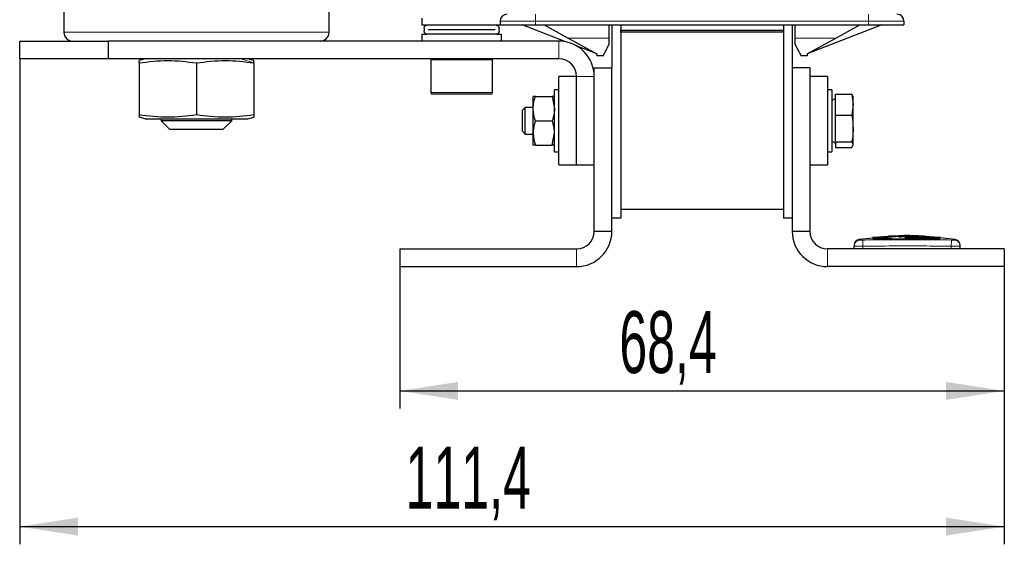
# Model space of a CAD drawing. Header units: millimetres. Extents: x 5 to 418, y 2 to 292.
# Tile 42 of 45: x 184 to 239, y 160 to 190. Entities that reach past the tile are written whole.
import ezdxf

# ---------------------------------------------------------------- set-up
doc = ezdxf.new("R2010")
doc.units = ezdxf.units.MM
doc.layers.add('SLD-0', color=7, linetype='Continuous')
doc.styles.add('SLDTEXTSTYLE0', font='TXT', dxfattribs={"width": 0.605})
doc.dimstyles.new('SLDDIMSTYLE0', dxfattribs={"dimtxt": 3.5, "dimasz": 3.302, "dimexe": 0, "dimexo": 0.0625, "dimgap": 0.875, "dimtad": 1, "dimlfac": 2, "dimrnd": 1e-09, "dimzin": 12, "dimdsep": 46, "dimtxsty": 'SLDTEXTSTYLE0', "dimsah": 1, "dimcen": 0.09, "dimadec": 0, "dimazin": 3, "dimtfac": 1, "dimtofl": 0, "dimtmove": 0, "dimatfit": 3, "dimfxl": 1, "dimfrac": 2, "dimtolj": 1, "dimtzin": 12, "dimarcsym": 0})

# ---------------------------------------------------------------- blocks, each defined once
blk = doc.blocks.new('_D_2')
at = {"layer": 'SLD-0', "color": 7}
for p, q in [((205.147, 175.868), (205.147, 167.844)), ((239.347, 175.868), (239.347, 167.844)), ((205.147, 168.844), (239.347, 168.844))]:
    blk.add_line(p, q, dxfattribs=at)
for points in [[(205.147, 168.844), (208.449, 168.336), (208.449, 169.352)], [(239.347, 168.844), (236.045, 169.352), (236.045, 168.336)]]:
    blk.add_solid(points, dxfattribs=at)
at = {"layer": 'SLD-0', "color": 7, "insert": (217.569, 173.356), "char_height": 3.5, "attachment_point": 1, "style": 'SLDTEXTSTYLE0'}
blk.add_mtext('68,4', dxfattribs=at)
blk = doc.blocks.new('_D_3')
at = {"layer": 'SLD-0', "color": 7}
for p, q in [((183.647, 187.618), (183.647, 160.171)), ((239.347, 175.868), (239.347, 160.171)), ((183.647, 161.171), (239.347, 161.171))]:
    blk.add_line(p, q, dxfattribs=at)
for points in [[(183.647, 161.171), (186.949, 160.663), (186.949, 161.679)], [(239.347, 161.171), (236.045, 161.679), (236.045, 160.663)]]:
    blk.add_solid(points, dxfattribs=at)
at = {"layer": 'SLD-0', "color": 7, "insert": (205.482, 165.683), "char_height": 3.5, "attachment_point": 1, "style": 'SLDTEXTSTYLE0'}
blk.add_mtext('111,4', dxfattribs=at)

msp = doc.modelspace()

# ---------------------------------------------------------------- linework, layer by layer
at = {"color": 7, "linetype": 'Continuous', "lineweight": 25}
for p, q in [((186.1474, 215.1183), (186.1474, 189.1183)), ((201.1474, 189.1183), (201.1474, 215.1183)), ((206.3974, 189.9183), (206.3974, 189.5183)), ((206.6572, 189.5183), (206.3974, 189.5183)), ((210.6057, 189.5183), (206.689, 189.5183)), ((210.8974, 189.5183), (210.6106, 189.5183)), ((210.8224, 189.7433), (210.8224, 189.5433)), ((210.8224, 189.5433), (212.8224, 189.5433)), ((210.8974, 189.5183), (210.8974, 189.5433)), ((214.5412, 188.5791), (212.0724, 189.5433)), ((212.8224, 189.5433), (231.6724, 189.5433)), ((213.3224, 189.5433), (214.6746, 188.7933)), ((216.9974, 188.7933), (216.9974, 189.5433)), ((217.1474, 189.5433), (217.1474, 187.1183)), ((217.6474, 189.5433), (217.6474, 178.6183)), ((217.6474, 189.5433), (217.6474, 189.2183)), ((226.8474, 189.5433), (226.8474, 178.6183)), ((226.8474, 189.5433), (226.8474, 189.2183)), ((227.3474, 189.5433), (227.3474, 187.1183)), ((227.4974, 189.5433), (227.4974, 188.7933)), ((232.4224, 189.5433), (228.1974, 187.8933)), ((229.8201, 188.7933), (231.1724, 189.5433)), ((231.6724, 189.5433), (233.6724, 189.5433)), ((233.6724, 189.7433), (233.6724, 189.5433)), ((206.3974, 189.0183), (206.3974, 188.6183)), ((206.3974, 189.0183), (206.689, 189.0183)), ((206.5224, 189.3516), (206.5224, 189.1849)), ((210.6057, 189.0183), (206.689, 189.0183)), ((206.7724, 189.2658), (206.7724, 189.2708)), ((206.7724, 189.2708), (210.5224, 189.2708)), ((210.5224, 189.2658), (206.7724, 189.2658)), ((207.6474, 189.2708), (207.6474, 189.2658)), ((209.6474, 189.2658), (209.6474, 189.2708)), ((210.5224, 189.2708), (210.5224, 189.2658)), ((210.6446, 189.0183), (210.8974, 189.0183)), ((210.7724, 189.1849), (210.7724, 189.3516)), ((210.8974, 188.6183), (210.8974, 189.0183)), ((226.8474, 189.2183), (217.6474, 189.2183)), ((217.6474, 189.1183), (217.6474, 189.2183)), ((226.8474, 189.1183), (217.6474, 189.1183)), ((217.6474, 189.1183), (217.6474, 179.1183)), ((226.8474, 189.1183), (226.8474, 189.2183)), ((226.8474, 189.1183), (226.8474, 179.1183)), ((183.6474, 187.6183), (183.6474, 188.6183)), ((183.6474, 188.6183), (188.6474, 188.6183)), ((188.6474, 188.6183), (188.6474, 187.6183)), ((188.7484, 188.6183), (188.6474, 188.6183)), ((198.5463, 188.6183), (188.7484, 188.6183)), ((214.1474, 188.6183), (198.5463, 188.6183)), ((214.6746, 188.7933), (216.2974, 187.8933)), ((216.2974, 187.8933), (215.1866, 188.3271)), ((216.6474, 187.7933), (216.9974, 188.4433)), ((216.9974, 188.4433), (216.9974, 188.7933)), ((227.4974, 188.7933), (227.4974, 188.4433)), ((227.4974, 188.4433), (227.8474, 187.7933)), ((228.1974, 187.8933), (229.8201, 188.7933)), ((216.2974, 187.8933), (216.2974, 187.7933)), ((216.6474, 187.7933), (216.2974, 187.7933)), ((228.1974, 187.7933), (227.8474, 187.7933)), ((228.1974, 187.8933), (228.1974, 187.7933)), ((188.6474, 187.6183), (183.6474, 187.6183)), ((214.1474, 187.6183), (188.6474, 187.6183)), ((190.7474, 187.6183), (190.3973, 187.5245)), ((190.3974, 187.3898), (190.3974, 187.5243)), ((190.3974, 187.3898), (190.3974, 184.4468)), ((193.6474, 187.3898), (193.6474, 184.4468)), ((196.8974, 187.5245), (196.5474, 187.6183)), ((196.8974, 187.3898), (196.8974, 187.5243)), ((196.8974, 187.3898), (196.8974, 184.4468)), ((206.8974, 187.5683), (206.8974, 185.7183)), ((210.3974, 185.7183), (210.3974, 187.5683)), ((215.1474, 186.6183), (214.1474, 186.6183)), ((214.1474, 183.1607), (214.1474, 186.6183)), ((215.1474, 181.6183), (215.1474, 186.6183)), ((216.1474, 187.1183), (217.1474, 187.1183)), ((216.1474, 177.8683), (216.1474, 187.1183)), ((217.1474, 177.8683), (217.1474, 187.1183)), ((227.3474, 187.1183), (227.3474, 177.8683)), ((228.3474, 187.1183), (227.3474, 187.1183)), ((228.3474, 187.1183), (228.3474, 177.8683)), ((229.3474, 186.6183), (228.3474, 186.6183)), ((229.3474, 186.6183), (229.3474, 181.6183)), ((210.2974, 185.6183), (206.9974, 185.6183)), ((212.6974, 184.8058), (212.6974, 185.4933)), ((212.8202, 185.4933), (213.7746, 185.4933)), ((213.7746, 185.4933), (213.8974, 184.8058)), ((214.1474, 185.8683), (213.8974, 185.8683)), ((213.8974, 182.3683), (213.8974, 185.8683)), ((229.5974, 185.8683), (229.3474, 185.8683)), ((229.5974, 185.8683), (229.5974, 182.3683)), ((229.7974, 185.6247), (230.7199, 185.6247)), ((229.7974, 184.437), (229.7974, 185.6247)), ((230.7199, 185.6247), (230.7974, 185.0308)), ((230.7199, 185.6247), (230.7974, 185.4653)), ((230.7974, 185.0308), (230.7974, 185.4908)), ((229.7974, 185.3837), (229.5974, 185.2683)), ((230.7974, 185.0308), (230.7199, 184.437)), ((230.7974, 183.6838), (230.7974, 185.0308)), ((190.3974, 184.4468), (190.3974, 184.3121)), ((196.8974, 184.4468), (196.8974, 184.3121)), ((212.2506, 184.8683), (212.0974, 184.715)), ((212.0974, 183.5215), (212.0974, 184.715)), ((212.6974, 184.8683), (212.2506, 184.8683)), ((212.2506, 183.3683), (212.2506, 184.8683)), ((212.6974, 183.4308), (212.6974, 184.8058)), ((229.7974, 184.437), (230.7199, 184.437)), ((229.7974, 182.9306), (229.7974, 184.437)), ((190.7474, 184.2183), (190.3974, 184.3121)), ((190.7474, 184.2183), (196.5474, 184.2183)), ((191.6474, 184.2183), (191.6474, 184.1183)), ((191.6474, 184.1183), (192.1474, 183.6183)), ((195.6474, 184.1183), (191.6474, 184.1183)), ((195.1474, 183.6183), (195.6474, 184.1183)), ((195.6474, 184.1183), (195.6474, 184.2183)), ((196.5474, 184.2183), (196.8974, 184.3121)), ((212.8202, 184.1183), (213.7746, 184.1183)), ((195.1474, 183.6183), (192.1474, 183.6183)), ((212.0974, 183.5215), (212.2506, 183.3683)), ((212.2506, 183.3683), (212.6974, 183.3683)), ((212.6974, 182.7433), (212.6974, 183.4308)), ((213.7746, 182.7433), (213.8974, 183.4308)), ((230.7974, 182.7713), (230.7974, 183.6838)), ((212.8202, 182.7433), (213.7746, 182.7433)), ((214.1474, 181.6183), (214.1474, 183.1607)), ((229.5974, 182.9683), (229.7974, 182.8528)), ((229.7974, 182.9306), (230.7199, 182.9306)), ((229.7974, 182.9306), (229.7974, 182.6119)), ((230.7974, 182.7713), (230.7199, 182.9306)), ((230.7199, 182.6119), (230.7974, 182.7713)), ((213.8974, 182.3683), (214.1474, 182.3683)), ((229.3474, 182.3683), (229.5974, 182.3683)), ((229.7974, 182.6119), (230.7199, 182.6119)), ((214.1474, 181.6183), (215.1474, 181.6183)), ((215.1474, 181.6183), (216.1474, 181.6183)), ((228.3474, 181.6183), (229.3474, 181.6183)), ((217.6474, 179.1183), (226.8474, 179.1183)), ((217.6474, 178.6183), (217.1474, 178.6183)), ((227.3474, 178.6183), (226.8474, 178.6183)), ((216.1474, 177.8683), (217.1474, 177.8683)), ((227.3474, 177.8683), (228.3474, 177.8683)), ((231.9091, 177.4863), (231.1184, 177.4054)), ((232.3434, 177.5388), (231.8841, 177.5109)), ((232.9742, 177.4885), (231.9078, 177.4447)), ((231.9078, 177.4768), (232.9742, 177.4885)), ((231.9078, 177.4768), (231.9078, 177.4667)), ((231.9078, 177.4106), (231.9078, 177.4006)), ((233.3877, 177.6184), (232.811, 177.5914)), ((232.811, 177.5914), (232.811, 177.592)), ((233.3877, 177.6184), (233.3877, 177.6184)), ((234.175, 177.6217), (234.175, 177.6217)), ((234.8125, 177.5958), (234.175, 177.6217)), ((234.8125, 177.5967), (234.8125, 177.5958)), ((235.7381, 177.5189), (235.1213, 177.5538)), ((236.5764, 177.4054), (235.7132, 177.4937)), ((235.7145, 177.4815), (235.7145, 177.4715)), ((235.7145, 177.4124), (235.7145, 177.4024)), ((205.1474, 176.8683), (205.1474, 175.8683)), ((205.1474, 176.8683), (215.1474, 176.8683)), ((239.3474, 176.8683), (229.3474, 176.8683)), ((230.8474, 176.8683), (230.8474, 177.0243)), ((236.8474, 176.8683), (236.8474, 177.0243)), ((239.3474, 176.8683), (239.3474, 175.8683)), ((205.1474, 175.8683), (215.1474, 175.8683)), ((239.3474, 175.8683), (229.3474, 175.8683))]:
    msp.add_line(p, q, dxfattribs=at)
at = {"color": 7, "linetype": 'Continuous', "lineweight": 18}
for p, q in [((212.8224, 190.1433), (212.8224, 189.7433)), ((231.6724, 190.1433), (231.6724, 189.7433)), ((212.8224, 189.7433), (210.8224, 189.7433)), ((231.6724, 189.7433), (212.8224, 189.7433)), ((212.8224, 189.7433), (212.8224, 189.5433)), ((233.6724, 189.7433), (231.6724, 189.7433)), ((231.6724, 189.7433), (231.6724, 189.5433)), ((201.1474, 189.1183), (186.1474, 189.1183)), ((214.1474, 187.6183), (214.1474, 188.6183)), ((214.6746, 188.7933), (216.9974, 188.7933)), ((227.4974, 188.7933), (229.8201, 188.7933)), ((196.1588, 187.6183), (196.8974, 187.3898)), ((210.3974, 187.5683), (206.8974, 187.5683)), ((216.1474, 186.6183), (215.1474, 186.6183)), ((206.8974, 185.7183), (210.3974, 185.7183)), ((231.3432, 177.3742), (231.3474, 177.0242)), ((236.3515, 177.3742), (236.3474, 177.0242)), ((215.1474, 175.8683), (215.1474, 176.8683)), ((229.3474, 176.8683), (229.3474, 175.8683)), ((231.3474, 176.8683), (231.3474, 177.0242)), ((236.3474, 176.8683), (236.3474, 177.0242))]:
    msp.add_line(p, q, dxfattribs=at)
at = {"color": 7, "linetype": 'Continuous', "lineweight": 25}
for centre, radius, start, end in [((211.2224, 189.7433), 0.4, 90, 180), ((233.2724, 189.7433), 0.4, 0, 90), ((186.6474, 189.1183), 0.5, 180, 270), ((200.6474, 189.1183), 0.5, 270, 0), ((214.1474, 186.6183), 2, 0, 90), ((206.9474, 187.5683), 0.05, 90, 180), ((210.3474, 187.5683), 0.05, 0, 90), ((214.1474, 186.6183), 1, 0, 90), ((206.9974, 185.7183), 0.1, 180, 270), ((210.2974, 185.7183), 0.1, 270, 0), ((215.1474, 177.8683), 1, 270, 0), ((215.1474, 177.8683), 2, 270, 0), ((229.3474, 177.8683), 2, 180, 270), ((229.3474, 177.8683), 1, 180, 270), ((231.1974, 177.0628), 0.35, 97.64254, 180), ((236.4974, 177.0629), 0.35, 360, 82.37279)]:
    msp.add_arc(centre, radius, start, end, dxfattribs=at)
at = {"color": 7, "linetype": 'Continuous', "lineweight": 18}
for centre, start, end in [((231.1974, 177.0242), 90.98968, 179.99794), ((236.4974, 177.0243), 0.00206, 89.00957)]:
    msp.add_arc(centre, 0.35, start, end, dxfattribs=at)
at = {"color": 7, "linetype": 'Continuous', "lineweight": 25}
for points, knots in [([(206.5224, 189.3516), (206.524, 189.3693), (206.5273, 189.4047), (206.5528, 189.4521), (206.5909, 189.4898), (206.6383, 189.514), (206.6728, 189.5169), (206.689, 189.5183)], [0, 0, 0, 0, 0.1951654, 0.3900866, 0.5916711, 0.80804, 1, 1, 1, 1]), ([(210.6057, 189.5183), (210.6256, 189.5162), (210.6654, 189.5121), (210.7176, 189.4798), (210.755, 189.433), (210.7708, 189.3869), (210.772, 189.3597), (210.7724, 189.3516)], [0, 0, 0, 0, 0.235246, 0.4707022, 0.6988391, 0.910418, 1, 1, 1, 1]), ([(210.7312, 189.4612), (210.7298, 189.4628), (210.7269, 189.466), (210.7083, 189.4867), (210.6891, 189.5095), (210.6817, 189.5183)], [0, 0, 0, 0, 0.3577201, 0.7524989, 1, 1, 1, 1]), ([(206.689, 189.0183), (206.6691, 189.0203), (206.6294, 189.0245), (206.5771, 189.0568), (206.5397, 189.1036), (206.5239, 189.1497), (206.5227, 189.1769), (206.5224, 189.1849)], [0, 0, 0, 0, 0.235246, 0.4707022, 0.6988391, 0.910418, 1, 1, 1, 1]), ([(210.7724, 189.1849), (210.7707, 189.1673), (210.7674, 189.1319), (210.7419, 189.0844), (210.7038, 189.0467), (210.6564, 189.0226), (210.6219, 189.0197), (210.6057, 189.0183)], [0, 0, 0, 0, 0.1951654, 0.3900866, 0.5916711, 0.80804, 1, 1, 1, 1]), ([(190.3974, 187.3898), (190.939, 187.4571), (192.0224, 187.5919), (193.1057, 187.4571), (193.6474, 187.3898)], [0, 0, 0, 0, 0.4999949, 1, 1, 1, 1]), ([(193.6474, 187.3898), (194.189, 187.4571), (195.2724, 187.5919), (196.3557, 187.4571), (196.8974, 187.3898)], [0, 0, 0, 0, 0.4999949, 1, 1, 1, 1]), ([(212.6974, 184.8058), (212.6975, 184.8221), (212.6992, 185.0542), (212.7619, 185.2817), (212.8202, 185.4933)], [0, 0, 0, 0, 0.0701503, 1, 1, 1, 1]), ([(212.8202, 185.4933), (212.7691, 185.4933), (212.704, 185.4933), (212.6985, 185.4933), (212.6974, 185.4933)], [0, 0, 0, 0, 0.78356364, 1, 1, 1, 1]), ([(213.8974, 185.4933), (213.8962, 185.4933), (213.8907, 185.4933), (213.8256, 185.4933), (213.7746, 185.4933)], [0, 0, 0, 0, 0.2164364, 1, 1, 1, 1]), ([(193.6474, 184.4468), (193.1057, 184.3794), (192.0224, 184.2447), (190.939, 184.3794), (190.3974, 184.4468)], [0, 0, 0, 0, 0.4999949, 1, 1, 1, 1]), ([(196.8974, 184.4468), (196.3557, 184.3794), (195.2724, 184.2447), (194.189, 184.3794), (193.6474, 184.4468)], [0, 0, 0, 0, 0.4999949, 1, 1, 1, 1]), ([(212.8202, 184.1183), (212.8026, 184.1738), (212.7762, 184.2571), (212.7484, 184.3698), (212.7304, 184.4554), (212.716, 184.5419), (212.7054, 184.6294), (212.6986, 184.7174), (212.6978, 184.7763), (212.6974, 184.8058)], [0, 0, 0, 0, 0.2473366, 0.3712167, 0.4953281, 0.6209981, 0.7468521, 0.8733138, 1, 1, 1, 1]), ([(213.8974, 184.8058), (213.8972, 184.7895), (213.8969, 184.7465), (213.8919, 184.65), (213.8796, 184.543), (213.8606, 184.4365), (213.8432, 184.3565), (213.823, 184.2768), (213.8002, 184.1972), (213.7831, 184.1446), (213.7746, 184.1183)], [0, 0, 0, 0, 0.0699722, 0.1847877, 0.4151862, 0.5314485, 0.6478392, 0.7650063, 0.8824639, 1, 1, 1, 1]), ([(230.7199, 184.437), (230.7214, 184.4293), (230.7688, 184.1811), (230.7833, 183.9285), (230.7974, 183.6838)], [0, 0, 0, 0, 0.0310695, 1, 1, 1, 1]), ([(212.8202, 184.1183), (212.8026, 184.0628), (212.7762, 183.9794), (212.7484, 183.8667), (212.7304, 183.7812), (212.716, 183.6947), (212.7054, 183.6072), (212.6986, 183.5192), (212.6978, 183.4603), (212.6974, 183.4308)], [0, 0, 0, 0, 0.24736842, 0.37121665, 0.49532807, 0.62099806, 0.74685205, 0.87331379, 1, 1, 1, 1]), ([(213.8974, 183.4308), (213.8972, 183.4471), (213.8969, 183.4901), (213.8919, 183.5866), (213.8796, 183.6935), (213.8606, 183.8), (213.8432, 183.88), (213.823, 183.9598), (213.8002, 184.0393), (213.7831, 184.092), (213.7746, 184.1183)], [0, 0, 0, 0, 0.0699722, 0.1848861, 0.4151862, 0.5314485, 0.6478392, 0.7650063, 0.8824639, 1, 1, 1, 1]), ([(212.6974, 183.4308), (212.6975, 183.4145), (212.6992, 183.1823), (212.7619, 182.9548), (212.8202, 182.7433)], [0, 0, 0, 0, 0.0701503, 1, 1, 1, 1]), ([(230.7974, 183.6838), (230.7887, 183.4933), (230.7772, 183.2406), (230.7313, 182.9919), (230.7199, 182.9306)], [0, 0, 0, 0, 0.7539542, 1, 1, 1, 1]), ([(212.8202, 182.7433), (212.7691, 182.7433), (212.704, 182.7433), (212.6985, 182.7433), (212.6974, 182.7433)], [0, 0, 0, 0, 0.7835636, 1, 1, 1, 1]), ([(213.8974, 182.7433), (213.8962, 182.7433), (213.8907, 182.7433), (213.8256, 182.7433), (213.7746, 182.7433)], [0, 0, 0, 0, 0.2164364, 1, 1, 1, 1]), ([(231.9078, 177.4106), (232.4284, 177.4216), (233.3231, 177.4407), (234.5922, 177.4368), (235.3404, 177.4206), (235.7145, 177.4124)], [0, 0, 0, 0, 0.4103219, 0.7051227, 1, 1, 1, 1]), ([(235.7145, 177.4024), (235.1942, 177.413), (234.2997, 177.4312), (233.0305, 177.4259), (232.2821, 177.409), (231.9078, 177.4006)], [0, 0, 0, 0, 0.4100689, 0.7049967, 1, 1, 1, 1]), ([(235.5318, 177.5246), (235.2722, 177.5453), (234.7526, 177.5868), (234.0694, 177.606), (233.4846, 177.6021), (232.9984, 177.5849), (232.5123, 177.5555), (232.1886, 177.5265), (232.0268, 177.512)], [0, 0, 0, 0, 0.22253383, 0.44542719, 0.58382398, 0.72232903, 0.86112491, 1, 1, 1, 1]), ([(232.2083, 177.5177), (232.2774, 177.5239), (232.4761, 177.5417), (232.8052, 177.5636), (233.1955, 177.5828), (233.618, 177.594), (234.0726, 177.5941), (234.4994, 177.5838), (234.7637, 177.5684), (234.8661, 177.5624)], [0, 0, 0, 0, 0.0782164, 0.2249435, 0.3718374, 0.5187996, 0.7014731, 0.8842915, 1, 1, 1, 1]), ([(233.3761, 177.5545), (233.5554, 177.5616), (233.9142, 177.5758), (234.4532, 177.5772), (234.9927, 177.5626), (235.3521, 177.5373), (235.5318, 177.5246)], [0, 0, 0, 0, 0.2495676, 0.4992836, 0.7495374, 1, 1, 1, 1]), ([(234.1742, 177.6074), (234.0531, 177.6175), (233.7912, 177.6394), (233.5295, 177.6153), (233.3886, 177.6023)], [0, 0, 0, 0, 0.4620973, 1, 1, 1, 1]), ([(233.725, 177.5001), (233.8906, 177.5053), (234.2219, 177.5158), (234.7193, 177.5181), (235.217, 177.5088), (235.5486, 177.4906), (235.7145, 177.4815)], [0, 0, 0, 0, 0.2497455, 0.4995706, 0.7497151, 1, 1, 1, 1]), ([(235.7145, 177.4485), (235.3832, 177.4642), (234.7204, 177.4956), (234.0569, 177.4986), (233.725, 177.5001)], [0, 0, 0, 0, 0.4998112, 1, 1, 1, 1]), ([(235.7145, 177.4715), (235.549, 177.4804), (235.218, 177.4983), (234.675, 177.5106), (234.2977, 177.5012), (234.0861, 177.4959)], [0, 0, 0, 0, 0.3050412, 0.610256, 1, 1, 1, 1])]:
    msp.add_open_spline(points, degree=3, knots=knots, dxfattribs=at)
at = {"color": 7, "linetype": 'Continuous', "lineweight": 18}
for points, knots in [([(231.1507, 177.4097), (231.1507, 177.4097), (231.147, 177.4126), (231.1598, 177.4038), (231.1808, 177.3841), (231.1913, 177.3742)], [0, 0, 0, 0, 0.0000727, 0.5000171, 1, 1, 1, 1]), ([(231.1913, 177.3742), (231.1922, 177.3741), (231.1943, 177.3738), (231.2129, 177.3735), (231.2472, 177.3735), (231.2924, 177.3736), (231.3263, 177.374), (231.3432, 177.3742)], [0, 0, 0, 0, 0.140567, 0.3553278, 0.5708439, 0.7860438, 1, 1, 1, 1]), ([(231.3432, 177.3742), (231.6274, 177.3772), (232.1958, 177.3832), (233.0485, 177.3882), (233.9013, 177.3898), (235.0024, 177.3874), (235.8191, 177.3794), (236.3515, 177.3742)], [0, 0, 0, 0, 0.1702473, 0.3404988, 0.5107709, 0.6810498, 1, 1, 1, 1]), ([(236.3515, 177.3742), (236.3626, 177.374), (236.3906, 177.3737), (236.433, 177.3735), (236.4714, 177.3735), (236.4978, 177.3737), (236.5016, 177.374), (236.5034, 177.3742)], [0, 0, 0, 0, 0.1406569, 0.3555038, 0.5710329, 0.7861716, 1, 1, 1, 1]), ([(236.5034, 177.3742), (236.5148, 177.3847), (236.5374, 177.4056), (236.5418, 177.4084), (236.544, 177.4097)], [0, 0, 0, 0, 0.5000512, 1, 1, 1, 1]), ([(231.3474, 177.0242), (231.2912, 177.0241), (231.1787, 177.0237), (231.0289, 177.0235), (230.9158, 177.0236), (230.8559, 177.0238), (230.8498, 177.0241), (230.8474, 177.0243)], [0, 0, 0, 0, 0.2146728, 0.4293525, 0.6440267, 0.8586958, 1, 1, 1, 1]), ([(236.3474, 177.0242), (235.8157, 177.0296), (234.7166, 177.0406), (233.0499, 177.0411), (231.9149, 177.0299), (231.3474, 177.0242)], [0, 0, 0, 0, 0.3189779, 0.6594764, 1, 1, 1, 1]), ([(236.8474, 177.0243), (236.847, 177.0242), (236.8464, 177.0241), (236.8409, 177.024), (236.8322, 177.0239), (236.8213, 177.0238), (236.8068, 177.0237), (236.7888, 177.0237), (236.7645, 177.0236), (236.7395, 177.0236), (236.7068, 177.0236), (236.6657, 177.0236), (236.6198, 177.0236), (236.5711, 177.0237), (236.5195, 177.0238), (236.4685, 177.0239), (236.4211, 177.024), (236.3844, 177.0241), (236.3566, 177.0242), (236.3474, 177.0242)], [0, 0, 0, 0, 0.05295085, 0.10635555, 0.16033619, 0.21478643, 0.24952996, 0.31531534, 0.37428341, 0.42957187, 0.47684722, 0.56554572, 0.64429085, 0.69156516, 0.78026168, 0.85900501, 0.89408533, 0.9645682, 1, 1, 1, 1])]:
    msp.add_open_spline(points, degree=3, knots=knots, dxfattribs=at)

# ---------------------------------------------------------------- dimensions: what is measured, and where the dimension line sits
at = {"layer": 'SLD-0', "color": 7}
for base, p1, picture, middle in [((239.3474, 161.1713), (183.6474, 187.6183), '_D_3', (211.4974, 161.1713)), ((239.3474, 168.8443), (205.1474, 175.8683), '_D_2', (222.2474, 168.8443))]:
    dim = msp.add_linear_dim(base=base, p1=p1, p2=(239.3474, 175.8683), dimstyle='SLDDIMSTYLE0', dxfattribs=at)
    dim.commit()
    dim.dimension.update_dxf_attribs({"geometry": picture, "text_midpoint": middle, "dimtype": 160})

doc.saveas('drawing.dxf')
